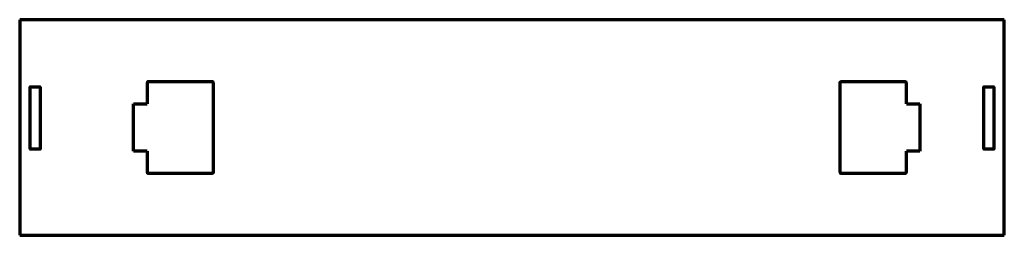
# Model space of a CAD drawing. Header units: millimetres. Extents: x 63 to 356, y 121 to 186.
import ezdxf

# ---------------------------------------------------------------- set-up
doc = ezdxf.new("R2010")
doc.units = ezdxf.units.MM
doc.layers.add('1', color=7, linetype='Continuous', true_color=0xffffff)

msp = doc.modelspace()

# ---------------------------------------------------------------- linework, layer by layer
at = {"layer": '1', "color": 154, "linetype": 'Continuous', "lineweight": 70}
for p, q in [((63.159202, 185.59577), (63.159202, 121.41577)), ((356.099202, 185.59577), (63.159202, 185.59577)), ((356.099202, 121.41577), (356.099202, 185.59577)), ((97.037202, 146.50577), (97.037202, 160.50577)), ((97.037202, 160.50577), (101.037202, 160.50577)), ((326.953202, 160.50577), (330.953202, 160.50577)), ((330.953202, 160.50577), (330.953202, 146.50577)), ((101.037202, 146.50577), (97.037202, 146.50577)), ((330.953202, 146.50577), (326.953202, 146.50577)), ((63.159202, 121.41577), (356.099202, 121.41577))]:
    msp.add_line(p, q, dxfattribs=at)
for points in [[(120.805202, 166.85577), (120.750573, 166.995413), (120.624829, 167.091727), (120.321075, 167.10577), (119.702638, 167.10577), (118.465766, 167.10577), (115.99202, 167.10577), (111.044529, 167.10577), (105.50334, 167.10577), (103.065216, 167.10577), (101.992442, 167.10577), (101.520421, 167.10577), (101.161791, 167.061637), (101.037202, 166.739126), (101.037202, 166.453677), (101.037202, 165.943947), (101.037202, 165.033714), (101.037202, 163.408298), (101.037202, 160.50577)], [(326.953202, 166.85577), (326.879436, 167.017705), (326.720935, 167.104801), (326.517909, 167.10577), (326.357251, 167.10577), (325.626992, 167.10577), (324.166473, 167.10577), (321.245434, 167.10577), (315.403357, 167.10577), (311.021799, 167.10577), (308.83102, 167.10577), (307.910893, 167.10577), (307.506037, 167.10577), (307.228974, 166.980659), (307.185202, 166.718965), (307.185202, 166.445118), (307.185202, 140.15577)], [(66.234202, 147.121492), (66.234202, 163.284847), (66.234202, 165.305267), (66.234202, 165.473635), (66.234202, 165.557819), (66.234644, 165.599611), (66.247108, 165.616661), (66.267004, 165.62077), (66.603741, 165.62077), (67.950687, 165.62077), (68.62416, 165.62077), (68.960897, 165.62077), (69.129265, 165.62077), (69.213449, 165.62077), (69.255541, 165.62077), (69.284202, 165.59577)], [(69.284202, 165.59577), (69.284202, 149.432415), (69.284202, 147.411996), (69.284202, 147.243628), (69.284202, 147.159444), (69.28376, 147.117651), (69.271297, 147.100601), (69.2514, 147.096492), (68.914664, 147.096492), (67.567718, 147.096492), (66.894244, 147.096492), (66.557508, 147.096492), (66.38914, 147.096492), (66.304955, 147.096492), (66.262863, 147.096492), (66.234202, 147.121492)], [(101.037202, 140.15577), (101.110969, 139.993836), (101.269469, 139.90674), (101.472496, 139.90577), (101.633153, 139.90577), (102.363413, 139.90577), (103.823932, 139.90577), (106.74497, 139.90577), (112.587048, 139.90577), (116.968606, 139.90577), (119.159385, 139.90577), (120.079512, 139.90577), (120.484368, 139.90577), (120.761431, 140.030882), (120.805202, 140.292575), (120.805202, 140.566423), (120.805202, 166.85577)], [(326.953202, 160.50577), (326.953202, 164.06177), (326.953202, 166.85577)], [(349.974202, 147.121492), (349.974202, 163.284847), (349.974202, 165.305267), (349.974202, 165.473635), (349.974202, 165.557819), (349.974644, 165.599611), (349.987108, 165.616661), (350.007004, 165.62077), (350.343741, 165.62077), (351.690687, 165.62077), (352.36416, 165.62077), (352.700897, 165.62077), (352.869265, 165.62077), (352.953449, 165.62077), (352.995541, 165.62077), (353.024202, 165.59577)], [(353.024202, 165.59577), (353.024202, 149.432415), (353.024202, 147.411996), (353.024202, 147.243628), (353.024202, 147.159444), (353.02376, 147.117651), (353.011297, 147.100601), (352.9914, 147.096492), (352.654664, 147.096492), (351.307718, 147.096492), (350.634244, 147.096492), (350.297508, 147.096492), (350.12914, 147.096492), (350.044955, 147.096492), (350.002863, 147.096492), (349.974202, 147.121492)], [(101.037202, 146.50577), (101.037202, 142.94977), (101.037202, 140.15577)], [(307.185202, 140.15577), (307.239831, 140.016128), (307.365576, 139.919813), (307.66933, 139.90577), (308.287766, 139.90577), (309.524639, 139.90577), (311.998384, 139.90577), (316.945875, 139.90577), (322.487065, 139.90577), (324.925188, 139.90577), (325.997963, 139.90577), (326.469983, 139.90577), (326.828614, 139.949904), (326.953202, 140.272415), (326.953202, 140.557864), (326.953202, 141.067594), (326.953202, 141.977827), (326.953202, 143.603242), (326.953202, 146.50577)]]:
    msp.add_lwpolyline(points, dxfattribs=at)

doc.saveas('drawing.dxf')
